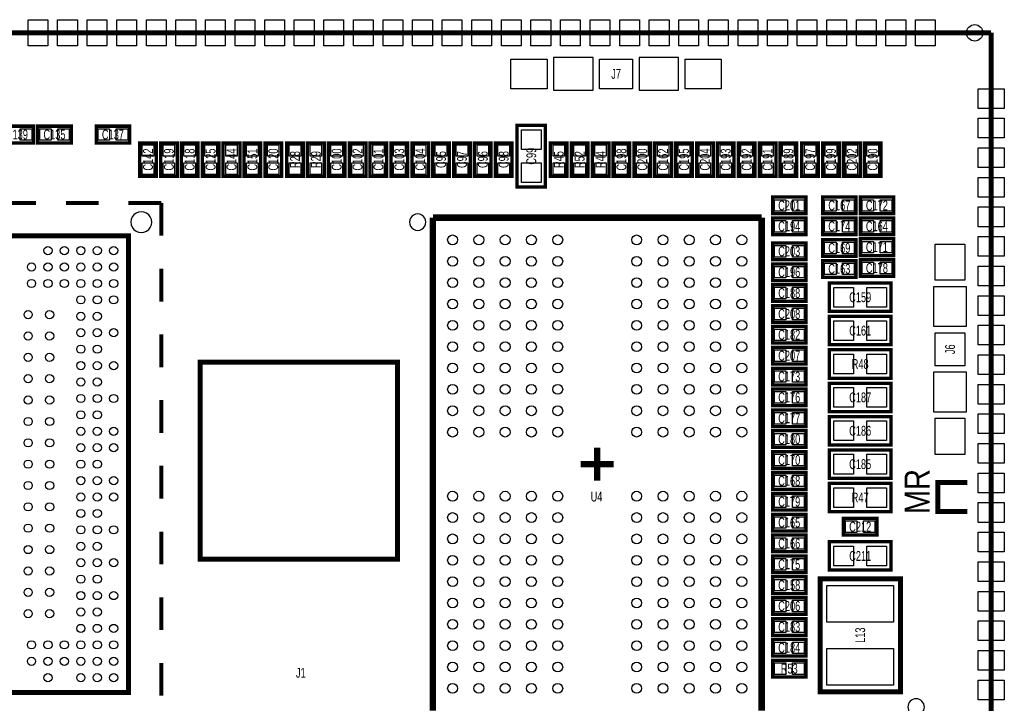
# Model space of a CAD drawing. Extents: x -0.4 to 48.5, y -0.4 to 48.5.
# Tile 5 of 5: x 18.5 to 48.5, y 27.7 to 48.5. Entities that reach past the tile are written whole.
import ezdxf
from ezdxf.enums import TextEntityAlignment as Align

# ---------------------------------------------------------------- set-up
doc = ezdxf.new("R2010")
doc.units = 0
for name, color, linetype in [('BG_OUTLINE', 240, 'CONTINUOUS'), ('BG_SILKSCREEN_TOP', 7, 'CONTINUOUS'), ('PG_SILKSCREEN_TOP', 7, 'CONTINUOUS'), ('PIN_TOP', 92, 'CONTINUOUS'), ('RD_SILKSCREEN_TOP', 7, 'CONTINUOUS')]:
    doc.layers.add(name, color=color, linetype=linetype)

msp = doc.modelspace()

# ---------------------------------------------------------------- linework, layer by layer
at = {"layer": 'BG_OUTLINE', "const_width": 0.1524}
for points in [[(48.09998, 48.09998), (0, 48.09998)], [(48.09998, 0), (48.09998, 48.09998)]]:
    msp.add_lwpolyline(points, dxfattribs=at)
at = {"layer": 'BG_OUTLINE'}
msp.add_lwpolyline([(0, 0), (0, 48.09998), (48.09998, 48.09998), (48.09998, 0)], close=True, dxfattribs=at)
msp.add_lwpolyline([(0, 0), (0, 48.09998), (48.09998, 48.09998), (48.09998, 0)], close=True, dxfattribs=at)
at = {"layer": 'BG_SILKSCREEN_TOP'}
for points, const_width in [([(30.038294, 32.077406), (24.038306, 32.077406), (24.038306, 38.077394), (30.038294, 38.077394), (30.038294, 32.077406)], 0.150114), ([(47.371, 34.417), (46.482, 34.417), (46.482, 33.528), (47.371, 33.528)], 0.1524)]:
    msp.add_lwpolyline(points, dxfattribs=dict(at, const_width=const_width))
at = {"layer": 'PG_SILKSCREEN_TOP'}
for points in [[(34.790126, 47.350172), (34.790126, 46.34992), (35.990022, 46.34992), (35.990022, 47.350172)], [(37.39007, 47.350172), (37.39007, 46.34992), (38.589966, 46.34992), (38.589966, 47.350172)], [(46.34992, 39.16807), (47.350172, 39.16807), (47.350172, 40.367966), (46.34992, 40.367966)], [(46.34992, 36.568126), (47.350172, 36.568126), (47.350172, 37.768022), (46.34992, 37.768022)]]:
    msp.add_lwpolyline(points, close=True, dxfattribs=at)
for points, const_width in [([(17.95399, 44.75099), (18.96999, 44.75099), (18.96999, 45.25899), (17.95399, 45.25899), (17.95399, 44.75099)], 0.1016), ([(20.11299, 45.25899), (19.09699, 45.25899), (19.09699, 44.75099), (20.11299, 44.75099), (20.11299, 45.25899)], 0.1016), ([(20.87499, 44.75099), (21.89099, 44.75099), (21.89099, 45.25899), (20.87499, 45.25899), (20.87499, 44.75099)], 0.1016), ([(33.67659, 43.40479), (33.67659, 45.28439), (34.54019, 45.28439), (34.54019, 43.40479), (33.67659, 43.40479)], 0.1016), ([(22.19579, 44.75099), (22.19579, 43.73499), (22.70379, 43.73499), (22.70379, 44.75099), (22.19579, 44.75099)], 0.1016), ([(23.33879, 43.73499), (23.33879, 44.75099), (22.83079, 44.75099), (22.83079, 43.73499), (23.33879, 43.73499)], 0.1016), ([(23.97379, 43.73499), (23.97379, 44.75099), (23.46579, 44.75099), (23.46579, 43.73499), (23.97379, 43.73499)], 0.1016), ([(24.60879, 43.73499), (24.60879, 44.75099), (24.10079, 44.75099), (24.10079, 43.73499), (24.60879, 43.73499)], 0.1016), ([(25.24379, 43.73499), (25.24379, 44.75099), (24.73579, 44.75099), (24.73579, 43.73499), (25.24379, 43.73499)], 0.1016), ([(25.87879, 43.73499), (25.87879, 44.75099), (25.37079, 44.75099), (25.37079, 43.73499), (25.87879, 43.73499)], 0.1016), ([(26.51379, 43.73499), (26.51379, 44.75099), (26.00579, 44.75099), (26.00579, 43.73499), (26.51379, 43.73499)], 0.1016), ([(27.17419, 43.73499), (27.17419, 44.75099), (26.66619, 44.75099), (26.66619, 43.73499), (27.17419, 43.73499)], 0.1016), ([(27.80919, 43.73499), (27.80919, 44.75099), (27.30119, 44.75099), (27.30119, 43.73499), (27.80919, 43.73499)], 0.1016), ([(28.44419, 43.73499), (28.44419, 44.75099), (27.93619, 44.75099), (27.93619, 43.73499), (28.44419, 43.73499)], 0.1016), ([(29.07919, 43.73499), (29.07919, 44.75099), (28.57119, 44.75099), (28.57119, 43.73499), (29.07919, 43.73499)], 0.1016), ([(29.71419, 43.73499), (29.71419, 44.75099), (29.20619, 44.75099), (29.20619, 43.73499), (29.71419, 43.73499)], 0.1016), ([(30.34919, 43.73499), (30.34919, 44.75099), (29.84119, 44.75099), (29.84119, 43.73499), (30.34919, 43.73499)], 0.1016), ([(30.98419, 43.73499), (30.98419, 44.75099), (30.47619, 44.75099), (30.47619, 43.73499), (30.98419, 43.73499)], 0.1016), ([(31.61919, 43.73499), (31.61919, 44.75099), (31.11119, 44.75099), (31.11119, 43.73499), (31.61919, 43.73499)], 0.1016), ([(32.25419, 43.73499), (32.25419, 44.75099), (31.74619, 44.75099), (31.74619, 43.73499), (32.25419, 43.73499)], 0.1016), ([(32.88919, 43.73499), (32.88919, 44.75099), (32.38119, 44.75099), (32.38119, 43.73499), (32.88919, 43.73499)], 0.1016), ([(33.52419, 43.73499), (33.52419, 44.75099), (33.01619, 44.75099), (33.01619, 43.73499), (33.52419, 43.73499)], 0.1016), ([(34.69259, 44.75099), (34.69259, 43.73499), (35.20059, 43.73499), (35.20059, 44.75099), (34.69259, 44.75099)], 0.1016), ([(35.32759, 44.75099), (35.32759, 43.73499), (35.83559, 43.73499), (35.83559, 44.75099), (35.32759, 44.75099)], 0.1016), ([(35.96259, 44.75099), (35.96259, 43.73499), (36.47059, 43.73499), (36.47059, 44.75099), (35.96259, 44.75099)], 0.1016), ([(37.10559, 43.73499), (37.10559, 44.75099), (36.59759, 44.75099), (36.59759, 43.73499), (37.10559, 43.73499)], 0.1016), ([(37.74059, 43.73499), (37.74059, 44.75099), (37.23259, 44.75099), (37.23259, 43.73499), (37.74059, 43.73499)], 0.1016), ([(38.37559, 43.73499), (38.37559, 44.75099), (37.86759, 44.75099), (37.86759, 43.73499), (38.37559, 43.73499)], 0.1016), ([(39.01059, 43.73499), (39.01059, 44.75099), (38.50259, 44.75099), (38.50259, 43.73499), (39.01059, 43.73499)], 0.1016), ([(39.64559, 43.73499), (39.64559, 44.75099), (39.13759, 44.75099), (39.13759, 43.73499), (39.64559, 43.73499)], 0.1016), ([(40.28059, 43.73499), (40.28059, 44.75099), (39.77259, 44.75099), (39.77259, 43.73499), (40.28059, 43.73499)], 0.1016), ([(40.91559, 43.73499), (40.91559, 44.75099), (40.40759, 44.75099), (40.40759, 43.73499), (40.91559, 43.73499)], 0.1016), ([(41.55059, 43.73499), (41.55059, 44.75099), (41.04259, 44.75099), (41.04259, 43.73499), (41.55059, 43.73499)], 0.1016), ([(42.18559, 43.73499), (42.18559, 44.75099), (41.67759, 44.75099), (41.67759, 43.73499), (42.18559, 43.73499)], 0.1016), ([(42.84599, 43.73499), (42.84599, 44.75099), (42.33799, 44.75099), (42.33799, 43.73499), (42.84599, 43.73499)], 0.1016), ([(43.48099, 43.73499), (43.48099, 44.75099), (42.97299, 44.75099), (42.97299, 43.73499), (43.48099, 43.73499)], 0.1016), ([(44.11599, 43.73499), (44.11599, 44.75099), (43.60799, 44.75099), (43.60799, 43.73499), (44.11599, 43.73499)], 0.1016), ([(44.75099, 43.73499), (44.75099, 44.75099), (44.24299, 44.75099), (44.24299, 43.73499), (44.75099, 43.73499)], 0.1016), ([(41.44899, 42.59199), (42.46499, 42.59199), (42.46499, 43.09999), (41.44899, 43.09999), (41.44899, 42.59199)], 0.1016), ([(43.98899, 43.09999), (42.97299, 43.09999), (42.97299, 42.59199), (43.98899, 42.59199), (43.98899, 43.09999)], 0.1016), ([(44.11599, 42.59199), (45.13199, 42.59199), (45.13199, 43.09999), (44.11599, 43.09999), (44.11599, 42.59199)], 0.1016), ([(19.045936, 42.921936), (18.045938, 42.921936)], 0.127), ([(20.950936, 42.921936), (19.950938, 42.921936)], 0.127), ([(22.855936, 42.921936), (21.855938, 42.921936)], 0.127), ([(22.855936, 42.921936), (22.855936, 41.921938)], 0.127), ([(31.115, 42.472102), (41.11498, 42.472102)], 0.199898), ([(31.115, 27.471878), (31.115, 42.472102)], 0.199898), ([(41.11498, 42.472102), (41.11498, 27.471878)], 0.199898), ([(41.44899, 41.95699), (42.46499, 41.95699), (42.46499, 42.46499), (41.44899, 42.46499), (41.44899, 41.95699)], 0.1016), ([(43.98899, 42.46499), (42.97299, 42.46499), (42.97299, 41.95699), (43.98899, 41.95699), (43.98899, 42.46499)], 0.1016), ([(44.11599, 41.95699), (45.13199, 41.95699), (45.13199, 42.46499), (44.11599, 42.46499), (44.11599, 41.95699)], 0.1016), ([(7.956042, 41.921938), (7.956042, 28.022042), (21.855938, 28.022042), (21.855938, 41.921938), (7.956042, 41.921938)], 0.150114), ([(41.44899, 41.19499), (42.46499, 41.19499), (42.46499, 41.70299), (41.44899, 41.70299), (41.44899, 41.19499)], 0.1016), ([(43.98899, 41.80459), (42.97299, 41.80459), (42.97299, 41.29659), (43.98899, 41.29659), (43.98899, 41.80459)], 0.1016), ([(44.11599, 41.32199), (45.13199, 41.32199), (45.13199, 41.82999), (44.11599, 41.82999), (44.11599, 41.32199)], 0.1016), ([(41.44899, 40.55999), (42.46499, 40.55999), (42.46499, 41.06799), (41.44899, 41.06799), (41.44899, 40.55999)], 0.1016), ([(43.98899, 41.16959), (42.97299, 41.16959), (42.97299, 40.66159), (43.98899, 40.66159), (43.98899, 41.16959)], 0.1016), ([(44.11599, 40.68699), (45.13199, 40.68699), (45.13199, 41.19499), (44.11599, 41.19499), (44.11599, 40.68699)], 0.1016), ([(22.855936, 40.92194), (22.855936, 39.921942)], 0.127), ([(41.44899, 39.92499), (42.46499, 39.92499), (42.46499, 40.43299), (41.44899, 40.43299), (41.44899, 39.92499)], 0.1016), ([(43.17619, 40.48379), (45.05579, 40.48379), (45.05579, 39.62019), (43.17619, 39.62019), (43.17619, 40.48379)], 0.1016), ([(41.44899, 39.28999), (42.46499, 39.28999), (42.46499, 39.79799), (41.44899, 39.79799), (41.44899, 39.28999)], 0.1016), ([(43.17619, 39.46779), (45.05579, 39.46779), (45.05579, 38.60419), (43.17619, 38.60419), (43.17619, 39.46779)], 0.1016), ([(22.855936, 38.921944), (22.855936, 37.921946)], 0.127), ([(41.44899, 38.65499), (42.46499, 38.65499), (42.46499, 39.16299), (41.44899, 39.16299), (41.44899, 38.65499)], 0.1016), ([(41.44899, 38.01999), (42.46499, 38.01999), (42.46499, 38.52799), (41.44899, 38.52799), (41.44899, 38.01999)], 0.1016), ([(45.05579, 37.58819), (43.17619, 37.58819), (43.17619, 38.45179), (45.05579, 38.45179), (45.05579, 37.58819)], 0.1016), ([(41.44899, 37.38499), (42.46499, 37.38499), (42.46499, 37.89299), (41.44899, 37.89299), (41.44899, 37.38499)], 0.1016), ([(45.05579, 36.57219), (43.17619, 36.57219), (43.17619, 37.43579), (45.05579, 37.43579), (45.05579, 36.57219)], 0.1016), ([(41.44899, 36.74999), (42.46499, 36.74999), (42.46499, 37.25799), (41.44899, 37.25799), (41.44899, 36.74999)], 0.1016), ([(22.855936, 36.921948), (22.855936, 35.92195)], 0.127), ([(41.44899, 36.11499), (42.46499, 36.11499), (42.46499, 36.62299), (41.44899, 36.62299), (41.44899, 36.11499)], 0.1016), ([(45.05579, 35.55619), (43.17619, 35.55619), (43.17619, 36.41979), (45.05579, 36.41979), (45.05579, 35.55619)], 0.1016), ([(41.44899, 35.47999), (42.46499, 35.47999), (42.46499, 35.98799), (41.44899, 35.98799), (41.44899, 35.47999)], 0.1016), ([(36.11499, 34.97199), (36.11499, 35.472116)], 0.199898), ([(41.44899, 34.84499), (42.46499, 34.84499), (42.46499, 35.35299), (41.44899, 35.35299), (41.44899, 34.84499)], 0.1016), ([(45.05579, 34.54019), (43.17619, 34.54019), (43.17619, 35.40379), (45.05579, 35.40379), (45.05579, 34.54019)], 0.1016), ([(35.614864, 34.97199), (36.11499, 34.97199)], 0.199898), ([(36.11499, 34.471864), (36.11499, 34.97199)], 0.199898), ([(36.11499, 34.97199), (36.615116, 34.97199)], 0.199898), ([(22.855936, 34.921952), (22.855936, 33.921954)], 0.127), ([(41.44899, 34.20999), (42.46499, 34.20999), (42.46499, 34.71799), (41.44899, 34.71799), (41.44899, 34.20999)], 0.1016), ([(43.17619, 34.38779), (45.05579, 34.38779), (45.05579, 33.52419), (43.17619, 33.52419), (43.17619, 34.38779)], 0.1016), ([(41.44899, 33.57499), (42.46499, 33.57499), (42.46499, 34.08299), (41.44899, 34.08299), (41.44899, 33.57499)], 0.1016), ([(41.44899, 32.93999), (42.46499, 32.93999), (42.46499, 33.44799), (41.44899, 33.44799), (41.44899, 32.93999)], 0.1016), ([(43.60799, 32.81299), (44.62399, 32.81299), (44.62399, 33.32099), (43.60799, 33.32099), (43.60799, 32.81299)], 0.1016), ([(22.855936, 32.921956), (22.855936, 31.921958)], 0.127), ([(41.44899, 32.30499), (42.46499, 32.30499), (42.46499, 32.81299), (41.44899, 32.81299), (41.44899, 32.30499)], 0.1016), ([(43.17619, 32.60979), (45.05579, 32.60979), (45.05579, 31.74619), (43.17619, 31.74619), (43.17619, 32.60979)], 0.1016), ([(41.44899, 31.66999), (42.46499, 31.66999), (42.46499, 32.17799), (41.44899, 32.17799), (41.44899, 31.66999)], 0.1016), ([(41.44899, 31.03499), (42.46499, 31.03499), (42.46499, 31.54299), (41.44899, 31.54299), (41.44899, 31.03499)], 0.1016), ([(45.339, 28.046172), (45.339, 31.483808), (42.898822, 31.483808), (42.898822, 28.045918), (45.339, 28.045918), (45.339, 28.046172)], 0.1524), ([(22.855936, 30.92196), (22.855936, 29.921962)], 0.127), ([(41.44899, 30.39999), (42.46499, 30.39999), (42.46499, 30.90799), (41.44899, 30.90799), (41.44899, 30.39999)], 0.1016), ([(41.44899, 29.76499), (42.46499, 29.76499), (42.46499, 30.27299), (41.44899, 30.27299), (41.44899, 29.76499)], 0.1016), ([(41.44899, 29.12999), (42.46499, 29.12999), (42.46499, 29.63799), (41.44899, 29.63799), (41.44899, 29.12999)], 0.1016), ([(22.855936, 28.921964), (22.855936, 27.921966)], 0.127), ([(41.44899, 28.49499), (42.46499, 28.49499), (42.46499, 29.00299), (41.44899, 29.00299), (41.44899, 28.49499)], 0.1016)]:
    msp.add_lwpolyline(points, dxfattribs=dict(at, const_width=const_width))
for points in [[(22.56282, 42.33799, 1), (21.930236, 42.33807, 1)], [(30.903926, 42.33799, 1), (30.404134, 42.33803, 1)], [(46.067726, 27.58059, 1), (45.567858, 27.58065, 1)]]:
    msp.add_lwpolyline(points, format="xyb", close=True, dxfattribs=at)
at = {"layer": 'PIN_TOP'}
for points in [[(19.400012, 47.69993), (18.800064, 47.69993), (18.800064, 48.50003), (19.400012, 48.50003)], [(20.299934, 47.69993), (19.699986, 47.69993), (19.699986, 48.50003), (20.299934, 48.50003)], [(21.199856, 47.69993), (20.599908, 47.69993), (20.599908, 48.50003), (21.199856, 48.50003)], [(22.100032, 47.69993), (21.500084, 47.69993), (21.500084, 48.50003), (22.100032, 48.50003)], [(22.999954, 47.69993), (22.400006, 47.69993), (22.400006, 48.50003), (22.999954, 48.50003)], [(23.899876, 47.69993), (23.299928, 47.69993), (23.299928, 48.50003), (23.899876, 48.50003)], [(24.800052, 47.69993), (24.200104, 47.69993), (24.200104, 48.50003), (24.800052, 48.50003)], [(25.699974, 47.69993), (25.100026, 47.69993), (25.100026, 48.50003), (25.699974, 48.50003)], [(26.599896, 47.69993), (25.999948, 47.69993), (25.999948, 48.50003), (26.599896, 48.50003)], [(27.500072, 47.69993), (26.900124, 47.69993), (26.900124, 48.50003), (27.500072, 48.50003)], [(28.399994, 47.69993), (27.800046, 47.69993), (27.800046, 48.50003), (28.399994, 48.50003)], [(29.299916, 47.69993), (28.699968, 47.69993), (28.699968, 48.50003), (29.299916, 48.50003)], [(30.199838, 47.69993), (29.59989, 47.69993), (29.59989, 48.50003), (30.199838, 48.50003)], [(31.100014, 47.69993), (30.500066, 47.69993), (30.500066, 48.50003), (31.100014, 48.50003)], [(31.999936, 47.69993), (31.399988, 47.69993), (31.399988, 48.50003), (31.999936, 48.50003)], [(32.899858, 47.69993), (32.29991, 47.69993), (32.29991, 48.50003), (32.899858, 48.50003)], [(33.800034, 47.69993), (33.200086, 47.69993), (33.200086, 48.50003), (33.800034, 48.50003)], [(34.699956, 47.69993), (34.100008, 47.69993), (34.100008, 48.50003), (34.699956, 48.50003)], [(35.599878, 47.69993), (34.99993, 47.69993), (34.99993, 48.50003), (35.599878, 48.50003)], [(36.500054, 47.69993), (35.900106, 47.69993), (35.900106, 48.50003), (36.500054, 48.50003)], [(37.399976, 47.69993), (36.800028, 47.69993), (36.800028, 48.50003), (37.399976, 48.50003)], [(38.299898, 47.69993), (37.69995, 47.69993), (37.69995, 48.50003), (38.299898, 48.50003)], [(39.200074, 47.69993), (38.600126, 47.69993), (38.600126, 48.50003), (39.200074, 48.50003)], [(40.099996, 47.69993), (39.500048, 47.69993), (39.500048, 48.50003), (40.099996, 48.50003)], [(40.999918, 47.69993), (40.39997, 47.69993), (40.39997, 48.50003), (40.999918, 48.50003)], [(41.89984, 47.69993), (41.299892, 47.69993), (41.299892, 48.50003), (41.89984, 48.50003)], [(42.800016, 47.69993), (42.200068, 47.69993), (42.200068, 48.50003), (42.800016, 48.50003)], [(43.699938, 47.69993), (43.09999, 47.69993), (43.09999, 48.50003), (43.699938, 48.50003)], [(44.59986, 47.69993), (43.999912, 47.69993), (43.999912, 48.50003), (44.59986, 48.50003)], [(45.500036, 47.69993), (44.900088, 47.69993), (44.900088, 48.50003), (45.500036, 48.50003)], [(46.399958, 47.69993), (45.80001, 47.69993), (45.80001, 48.50003), (46.399958, 48.50003)], [(33.4899, 46.399958), (33.4899, 47.29988), (34.589974, 47.29988), (34.589974, 46.399958)], [(36.18992, 46.399958), (36.18992, 47.29988), (37.189918, 47.29988), (37.189918, 46.399958)], [(38.789864, 46.399958), (38.789864, 47.29988), (39.889938, 47.29988), (39.889938, 46.399958)], [(47.69993, 45.80001), (47.69993, 46.399958), (48.50003, 46.399958), (48.50003, 45.80001)], [(47.69993, 44.900088), (47.69993, 45.500036), (48.50003, 45.500036), (48.50003, 44.900088)], [(18.562066, 44.829984), (18.562066, 45.179996), (18.912078, 45.179996), (18.912078, 44.829984)], [(19.504914, 45.179996), (19.504914, 44.829984), (19.154902, 44.829984), (19.154902, 45.179996)], [(20.055078, 45.179996), (20.055078, 44.829984), (19.705066, 44.829984), (19.705066, 45.179996)], [(20.932902, 44.829984), (20.932902, 45.179996), (21.282914, 45.179996), (21.282914, 44.829984)], [(21.483066, 44.829984), (21.483066, 45.179996), (21.833078, 45.179996), (21.833078, 44.829984)], [(34.40811, 44.544742), (33.80867, 44.544742), (33.80867, 45.144182), (34.40811, 45.144182)], [(22.274784, 44.693078), (22.624796, 44.693078), (22.624796, 44.343066), (22.274784, 44.343066)], [(23.259796, 44.343066), (22.909784, 44.343066), (22.909784, 44.693078), (23.259796, 44.693078)], [(23.894796, 44.343066), (23.544784, 44.343066), (23.544784, 44.693078), (23.894796, 44.693078)], [(24.529796, 44.343066), (24.179784, 44.343066), (24.179784, 44.693078), (24.529796, 44.693078)], [(25.164796, 44.343066), (24.814784, 44.343066), (24.814784, 44.693078), (25.164796, 44.693078)], [(25.799796, 44.343066), (25.449784, 44.343066), (25.449784, 44.693078), (25.799796, 44.693078)], [(26.434796, 44.343066), (26.084784, 44.343066), (26.084784, 44.693078), (26.434796, 44.693078)], [(27.095196, 44.343066), (26.745184, 44.343066), (26.745184, 44.693078), (27.095196, 44.693078)], [(27.730196, 44.343066), (27.380184, 44.343066), (27.380184, 44.693078), (27.730196, 44.693078)], [(28.365196, 44.343066), (28.015184, 44.343066), (28.015184, 44.693078), (28.365196, 44.693078)], [(29.000196, 44.343066), (28.650184, 44.343066), (28.650184, 44.693078), (29.000196, 44.693078)], [(29.635196, 44.343066), (29.285184, 44.343066), (29.285184, 44.693078), (29.635196, 44.693078)], [(30.270196, 44.343066), (29.920184, 44.343066), (29.920184, 44.693078), (30.270196, 44.693078)], [(30.905196, 44.343066), (30.555184, 44.343066), (30.555184, 44.693078), (30.905196, 44.693078)], [(31.540196, 44.343066), (31.190184, 44.343066), (31.190184, 44.693078), (31.540196, 44.693078)], [(32.175196, 44.343066), (31.825184, 44.343066), (31.825184, 44.693078), (32.175196, 44.693078)], [(32.810196, 44.343066), (32.460184, 44.343066), (32.460184, 44.693078), (32.810196, 44.693078)], [(33.445196, 44.343066), (33.095184, 44.343066), (33.095184, 44.693078), (33.445196, 44.693078)], [(34.771584, 44.693078), (35.121596, 44.693078), (35.121596, 44.343066), (34.771584, 44.343066)], [(35.406584, 44.693078), (35.756596, 44.693078), (35.756596, 44.343066), (35.406584, 44.343066)], [(36.041584, 44.693078), (36.391596, 44.693078), (36.391596, 44.343066), (36.041584, 44.343066)], [(37.026596, 44.343066), (36.676584, 44.343066), (36.676584, 44.693078), (37.026596, 44.693078)], [(37.661596, 44.343066), (37.311584, 44.343066), (37.311584, 44.693078), (37.661596, 44.693078)], [(38.296596, 44.343066), (37.946584, 44.343066), (37.946584, 44.693078), (38.296596, 44.693078)], [(38.931596, 44.343066), (38.581584, 44.343066), (38.581584, 44.693078), (38.931596, 44.693078)], [(39.566596, 44.343066), (39.216584, 44.343066), (39.216584, 44.693078), (39.566596, 44.693078)], [(40.201596, 44.343066), (39.851584, 44.343066), (39.851584, 44.693078), (40.201596, 44.693078)], [(40.836596, 44.343066), (40.486584, 44.343066), (40.486584, 44.693078), (40.836596, 44.693078)], [(41.471596, 44.343066), (41.121584, 44.343066), (41.121584, 44.693078), (41.471596, 44.693078)], [(42.106596, 44.343066), (41.756584, 44.343066), (41.756584, 44.693078), (42.106596, 44.693078)], [(42.766996, 44.343066), (42.416984, 44.343066), (42.416984, 44.693078), (42.766996, 44.693078)], [(43.401996, 44.343066), (43.051984, 44.343066), (43.051984, 44.693078), (43.401996, 44.693078)], [(44.036996, 44.343066), (43.686984, 44.343066), (43.686984, 44.693078), (44.036996, 44.693078)], [(44.671996, 44.343066), (44.321984, 44.343066), (44.321984, 44.693078), (44.671996, 44.693078)], [(47.69993, 43.999912), (47.69993, 44.59986), (48.50003, 44.59986), (48.50003, 43.999912)], [(22.274784, 44.142914), (22.624796, 44.142914), (22.624796, 43.792902), (22.274784, 43.792902)], [(23.259796, 43.792902), (22.909784, 43.792902), (22.909784, 44.142914), (23.259796, 44.142914)], [(23.894796, 43.792902), (23.544784, 43.792902), (23.544784, 44.142914), (23.894796, 44.142914)], [(24.529796, 43.792902), (24.179784, 43.792902), (24.179784, 44.142914), (24.529796, 44.142914)], [(25.164796, 43.792902), (24.814784, 43.792902), (24.814784, 44.142914), (25.164796, 44.142914)], [(25.799796, 43.792902), (25.449784, 43.792902), (25.449784, 44.142914), (25.799796, 44.142914)], [(26.434796, 43.792902), (26.084784, 43.792902), (26.084784, 44.142914), (26.434796, 44.142914)], [(27.095196, 43.792902), (26.745184, 43.792902), (26.745184, 44.142914), (27.095196, 44.142914)], [(27.730196, 43.792902), (27.380184, 43.792902), (27.380184, 44.142914), (27.730196, 44.142914)], [(28.365196, 43.792902), (28.015184, 43.792902), (28.015184, 44.142914), (28.365196, 44.142914)], [(29.000196, 43.792902), (28.650184, 43.792902), (28.650184, 44.142914), (29.000196, 44.142914)], [(29.635196, 43.792902), (29.285184, 43.792902), (29.285184, 44.142914), (29.635196, 44.142914)], [(30.270196, 43.792902), (29.920184, 43.792902), (29.920184, 44.142914), (30.270196, 44.142914)], [(30.905196, 43.792902), (30.555184, 43.792902), (30.555184, 44.142914), (30.905196, 44.142914)], [(31.540196, 43.792902), (31.190184, 43.792902), (31.190184, 44.142914), (31.540196, 44.142914)], [(32.175196, 43.792902), (31.825184, 43.792902), (31.825184, 44.142914), (32.175196, 44.142914)], [(32.810196, 43.792902), (32.460184, 43.792902), (32.460184, 44.142914), (32.810196, 44.142914)], [(33.445196, 43.792902), (33.095184, 43.792902), (33.095184, 44.142914), (33.445196, 44.142914)], [(34.40811, 43.544998), (33.80867, 43.544998), (33.80867, 44.144438), (34.40811, 44.144438)], [(34.771584, 44.142914), (35.121596, 44.142914), (35.121596, 43.792902), (34.771584, 43.792902)], [(35.406584, 44.142914), (35.756596, 44.142914), (35.756596, 43.792902), (35.406584, 43.792902)], [(36.041584, 44.142914), (36.391596, 44.142914), (36.391596, 43.792902), (36.041584, 43.792902)], [(37.026596, 43.792902), (36.676584, 43.792902), (36.676584, 44.142914), (37.026596, 44.142914)], [(37.661596, 43.792902), (37.311584, 43.792902), (37.311584, 44.142914), (37.661596, 44.142914)], [(38.296596, 43.792902), (37.946584, 43.792902), (37.946584, 44.142914), (38.296596, 44.142914)], [(38.931596, 43.792902), (38.581584, 43.792902), (38.581584, 44.142914), (38.931596, 44.142914)], [(39.566596, 43.792902), (39.216584, 43.792902), (39.216584, 44.142914), (39.566596, 44.142914)], [(40.201596, 43.792902), (39.851584, 43.792902), (39.851584, 44.142914), (40.201596, 44.142914)], [(40.836596, 43.792902), (40.486584, 43.792902), (40.486584, 44.142914), (40.836596, 44.142914)], [(41.471596, 43.792902), (41.121584, 43.792902), (41.121584, 44.142914), (41.471596, 44.142914)], [(42.106596, 43.792902), (41.756584, 43.792902), (41.756584, 44.142914), (42.106596, 44.142914)], [(42.766996, 43.792902), (42.416984, 43.792902), (42.416984, 44.142914), (42.766996, 44.142914)], [(43.401996, 43.792902), (43.051984, 43.792902), (43.051984, 44.142914), (43.401996, 44.142914)], [(44.036996, 43.792902), (43.686984, 43.792902), (43.686984, 44.142914), (44.036996, 44.142914)], [(44.671996, 43.792902), (44.321984, 43.792902), (44.321984, 44.142914), (44.671996, 44.142914)], [(47.69993, 43.09999), (47.69993, 43.699938), (48.50003, 43.699938), (48.50003, 43.09999)], [(41.506902, 42.670984), (41.506902, 43.020996), (41.856914, 43.020996), (41.856914, 42.670984)], [(42.057066, 42.670984), (42.057066, 43.020996), (42.407078, 43.020996), (42.407078, 42.670984)], [(43.380914, 43.020996), (43.380914, 42.670984), (43.030902, 42.670984), (43.030902, 43.020996)], [(43.931078, 43.020996), (43.931078, 42.670984), (43.581066, 42.670984), (43.581066, 43.020996)], [(44.173902, 42.670984), (44.173902, 43.020996), (44.523914, 43.020996), (44.523914, 42.670984)], [(44.724066, 42.670984), (44.724066, 43.020996), (45.074078, 43.020996), (45.074078, 42.670984)], [(47.69993, 42.200068), (47.69993, 42.800016), (48.50003, 42.800016), (48.50003, 42.200068)], [(41.506902, 42.035984), (41.506902, 42.385996), (41.856914, 42.385996), (41.856914, 42.035984)], [(42.057066, 42.035984), (42.057066, 42.385996), (42.407078, 42.385996), (42.407078, 42.035984)], [(43.380914, 42.385996), (43.380914, 42.035984), (43.030902, 42.035984), (43.030902, 42.385996)], [(43.931078, 42.385996), (43.931078, 42.035984), (43.581066, 42.035984), (43.581066, 42.385996)], [(44.173902, 42.035984), (44.173902, 42.385996), (44.523914, 42.385996), (44.523914, 42.035984)], [(44.724066, 42.035984), (44.724066, 42.385996), (45.074078, 42.385996), (45.074078, 42.035984)], [(43.380914, 41.725596), (43.380914, 41.375584), (43.030902, 41.375584), (43.030902, 41.725596)], [(43.931078, 41.725596), (43.931078, 41.375584), (43.581066, 41.375584), (43.581066, 41.725596)], [(44.173902, 41.400984), (44.173902, 41.750996), (44.523914, 41.750996), (44.523914, 41.400984)], [(44.724066, 41.400984), (44.724066, 41.750996), (45.074078, 41.750996), (45.074078, 41.400984)], [(47.300007, 40.567991), (46.400085, 40.567991), (46.400085, 41.668065), (47.300007, 41.668065)], [(47.69993, 41.299892), (47.69993, 41.89984), (48.50003, 41.89984), (48.50003, 41.299892)], [(41.506902, 41.273984), (41.506902, 41.623996), (41.856914, 41.623996), (41.856914, 41.273984)], [(42.057066, 41.273984), (42.057066, 41.623996), (42.407078, 41.623996), (42.407078, 41.273984)], [(43.380914, 41.090596), (43.380914, 40.740584), (43.030902, 40.740584), (43.030902, 41.090596)], [(43.931078, 41.090596), (43.931078, 40.740584), (43.581066, 40.740584), (43.581066, 41.090596)], [(44.173902, 40.765984), (44.173902, 41.115996), (44.523914, 41.115996), (44.523914, 40.765984)], [(44.724066, 40.765984), (44.724066, 41.115996), (45.074078, 41.115996), (45.074078, 40.765984)], [(41.506902, 40.638984), (41.506902, 40.988996), (41.856914, 40.988996), (41.856914, 40.638984)], [(42.057066, 40.638984), (42.057066, 40.988996), (42.407078, 40.988996), (42.407078, 40.638984)], [(47.69993, 40.39997), (47.69993, 40.999918), (48.50003, 40.999918), (48.50003, 40.39997)], [(41.506902, 40.003984), (41.506902, 40.353996), (41.856914, 40.353996), (41.856914, 40.003984)], [(42.057066, 40.003984), (42.057066, 40.353996), (42.407078, 40.353996), (42.407078, 40.003984)], [(43.316398, 39.75227), (43.316398, 40.35171), (43.915838, 40.35171), (43.915838, 39.75227)], [(44.316142, 39.75227), (44.316142, 40.35171), (44.915582, 40.35171), (44.915582, 39.75227)], [(47.69993, 39.500048), (47.69993, 40.099996), (48.50003, 40.099996), (48.50003, 39.500048)], [(41.506902, 39.368984), (41.506902, 39.718996), (41.856914, 39.718996), (41.856914, 39.368984)], [(42.057066, 39.368984), (42.057066, 39.718996), (42.407078, 39.718996), (42.407078, 39.368984)], [(43.316398, 38.73627), (43.316398, 39.33571), (43.915838, 39.33571), (43.915838, 38.73627)], [(44.316142, 38.73627), (44.316142, 39.33571), (44.915582, 39.33571), (44.915582, 38.73627)], [(41.506902, 38.733984), (41.506902, 39.083996), (41.856914, 39.083996), (41.856914, 38.733984)], [(42.057066, 38.733984), (42.057066, 39.083996), (42.407078, 39.083996), (42.407078, 38.733984)], [(47.300007, 37.968047), (46.400085, 37.968047), (46.400085, 38.968045), (47.300007, 38.968045)], [(47.69993, 38.600126), (47.69993, 39.200074), (48.50003, 39.200074), (48.50003, 38.600126)], [(41.506902, 38.098984), (41.506902, 38.448996), (41.856914, 38.448996), (41.856914, 38.098984)], [(42.057066, 38.098984), (42.057066, 38.448996), (42.407078, 38.448996), (42.407078, 38.098984)], [(43.915838, 38.31971), (43.915838, 37.72027), (43.316398, 37.72027), (43.316398, 38.31971)], [(44.915582, 38.31971), (44.915582, 37.72027), (44.316142, 37.72027), (44.316142, 38.31971)], [(47.69993, 37.69995), (47.69993, 38.299898), (48.50003, 38.299898), (48.50003, 37.69995)], [(41.506902, 37.463984), (41.506902, 37.813996), (41.856914, 37.813996), (41.856914, 37.463984)], [(42.057066, 37.463984), (42.057066, 37.813996), (42.407078, 37.813996), (42.407078, 37.463984)], [(41.506902, 36.828984), (41.506902, 37.178996), (41.856914, 37.178996), (41.856914, 36.828984)], [(42.057066, 36.828984), (42.057066, 37.178996), (42.407078, 37.178996), (42.407078, 36.828984)], [(43.915838, 37.30371), (43.915838, 36.70427), (43.316398, 36.70427), (43.316398, 37.30371)], [(44.915582, 37.30371), (44.915582, 36.70427), (44.316142, 36.70427), (44.316142, 37.30371)], [(47.69993, 36.800028), (47.69993, 37.399976), (48.50003, 37.399976), (48.50003, 36.800028)], [(41.506902, 36.193984), (41.506902, 36.543996), (41.856914, 36.543996), (41.856914, 36.193984)], [(42.057066, 36.193984), (42.057066, 36.543996), (42.407078, 36.543996), (42.407078, 36.193984)], [(43.915838, 36.28771), (43.915838, 35.68827), (43.316398, 35.68827), (43.316398, 36.28771)], [(44.915582, 36.28771), (44.915582, 35.68827), (44.316142, 35.68827), (44.316142, 36.28771)], [(47.300007, 35.268027), (46.400085, 35.268027), (46.400085, 36.368101), (47.300007, 36.368101)], [(47.69993, 35.900106), (47.69993, 36.500054), (48.50003, 36.500054), (48.50003, 35.900106)], [(41.506902, 35.558984), (41.506902, 35.908996), (41.856914, 35.908996), (41.856914, 35.558984)], [(42.057066, 35.558984), (42.057066, 35.908996), (42.407078, 35.908996), (42.407078, 35.558984)], [(47.69993, 34.99993), (47.69993, 35.599878), (48.50003, 35.599878), (48.50003, 34.99993)], [(41.506902, 34.923984), (41.506902, 35.273996), (41.856914, 35.273996), (41.856914, 34.923984)], [(42.057066, 34.923984), (42.057066, 35.273996), (42.407078, 35.273996), (42.407078, 34.923984)], [(43.915838, 35.27171), (43.915838, 34.67227), (43.316398, 34.67227), (43.316398, 35.27171)], [(44.915582, 35.27171), (44.915582, 34.67227), (44.316142, 34.67227), (44.316142, 35.27171)], [(41.506902, 34.288984), (41.506902, 34.638996), (41.856914, 34.638996), (41.856914, 34.288984)], [(42.057066, 34.288984), (42.057066, 34.638996), (42.407078, 34.638996), (42.407078, 34.288984)], [(47.69993, 34.100008), (47.69993, 34.699956), (48.50003, 34.699956), (48.50003, 34.100008)], [(43.316398, 33.65627), (43.316398, 34.25571), (43.915838, 34.25571), (43.915838, 33.65627)], [(44.316142, 33.65627), (44.316142, 34.25571), (44.915582, 34.25571), (44.915582, 33.65627)], [(41.506902, 33.653984), (41.506902, 34.003996), (41.856914, 34.003996), (41.856914, 33.653984)], [(42.057066, 33.653984), (42.057066, 34.003996), (42.407078, 34.003996), (42.407078, 33.653984)], [(47.69993, 33.200086), (47.69993, 33.800034), (48.50003, 33.800034), (48.50003, 33.200086)], [(41.506902, 33.018984), (41.506902, 33.368996), (41.856914, 33.368996), (41.856914, 33.018984)], [(42.057066, 33.018984), (42.057066, 33.368996), (42.407078, 33.368996), (42.407078, 33.018984)], [(43.665902, 32.891984), (43.665902, 33.241996), (44.015914, 33.241996), (44.015914, 32.891984)], [(44.216066, 32.891984), (44.216066, 33.241996), (44.566078, 33.241996), (44.566078, 32.891984)], [(41.506902, 32.383984), (41.506902, 32.733996), (41.856914, 32.733996), (41.856914, 32.383984)], [(42.057066, 32.383984), (42.057066, 32.733996), (42.407078, 32.733996), (42.407078, 32.383984)], [(47.69993, 32.29991), (47.69993, 32.899858), (48.50003, 32.899858), (48.50003, 32.29991)], [(43.316398, 31.87827), (43.316398, 32.47771), (43.915838, 32.47771), (43.915838, 31.87827)], [(44.316142, 31.87827), (44.316142, 32.47771), (44.915582, 32.47771), (44.915582, 31.87827)], [(41.506902, 31.748984), (41.506902, 32.098996), (41.856914, 32.098996), (41.856914, 31.748984)], [(42.057066, 31.748984), (42.057066, 32.098996), (42.407078, 32.098996), (42.407078, 31.748984)], [(47.69993, 31.399988), (47.69993, 31.999936), (48.50003, 31.999936), (48.50003, 31.399988)], [(41.506902, 31.113984), (41.506902, 31.463996), (41.856914, 31.463996), (41.856914, 31.113984)], [(42.057066, 31.113984), (42.057066, 31.463996), (42.407078, 31.463996), (42.407078, 31.113984)], [(45.13199, 30.16504), (43.09999, 30.16504), (43.09999, 31.28264), (45.13199, 31.28264)], [(47.69993, 30.500066), (47.69993, 31.100014), (48.50003, 31.100014), (48.50003, 30.500066)], [(41.506902, 30.478984), (41.506902, 30.828996), (41.856914, 30.828996), (41.856914, 30.478984)], [(42.057066, 30.478984), (42.057066, 30.828996), (42.407078, 30.828996), (42.407078, 30.478984)], [(41.506902, 29.843984), (41.506902, 30.193996), (41.856914, 30.193996), (41.856914, 29.843984)], [(42.057066, 29.843984), (42.057066, 30.193996), (42.407078, 30.193996), (42.407078, 29.843984)], [(47.69993, 29.59989), (47.69993, 30.199838), (48.50003, 30.199838), (48.50003, 29.59989)], [(41.506902, 29.208984), (41.506902, 29.558996), (41.856914, 29.558996), (41.856914, 29.208984)], [(42.057066, 29.208984), (42.057066, 29.558996), (42.407078, 29.558996), (42.407078, 29.208984)], [(45.13199, 28.24734), (43.09999, 28.24734), (43.09999, 29.36494), (45.13199, 29.36494)], [(47.69993, 28.699968), (47.69993, 29.299916), (48.50003, 29.299916), (48.50003, 28.699968)], [(41.506902, 28.573984), (41.506902, 28.923996), (41.856914, 28.923996), (41.856914, 28.573984)], [(42.057066, 28.573984), (42.057066, 28.923996), (42.407078, 28.923996), (42.407078, 28.573984)], [(47.69993, 27.800046), (47.69993, 28.399994), (48.50003, 28.399994), (48.50003, 27.800046)]]:
    msp.add_lwpolyline(points, close=True, dxfattribs=at)
for centre, radius in [((47.5996, 48.09998), 0.250063), ((31.714948, 41.79697), 0.14986), ((32.515048, 41.79697), 0.14986), ((33.314894, 41.79697), 0.14986), ((34.114994, 41.79697), 0.14986), ((34.915094, 41.79697), 0.14986), ((37.314886, 41.79697), 0.14986), ((38.114986, 41.79697), 0.14986), ((38.915086, 41.79697), 0.14986), ((39.714932, 41.79697), 0.14986), ((40.515032, 41.79697), 0.14986), ((19.406108, 41.472104), 0.12446), ((19.90598, 41.472104), 0.12446), ((20.406106, 41.472104), 0.12446), ((20.905978, 41.472104), 0.12446), ((21.406104, 41.472104), 0.12446), ((18.905982, 40.971978), 0.12446), ((19.406108, 40.971978), 0.12446), ((19.90598, 40.971978), 0.12446), ((20.406106, 40.971978), 0.12446), ((20.905978, 40.971978), 0.12446), ((21.406104, 40.971978), 0.12446), ((31.714948, 41.146984), 0.14986), ((32.515048, 41.146984), 0.14986), ((33.314894, 41.146984), 0.14986), ((34.114994, 41.146984), 0.14986), ((34.915094, 41.146984), 0.14986), ((37.314886, 41.146984), 0.14986), ((38.114986, 41.146984), 0.14986), ((38.915086, 41.146984), 0.14986), ((39.714932, 41.146984), 0.14986), ((40.515032, 41.146984), 0.14986), ((18.905982, 40.472106), 0.12446), ((19.406108, 40.472106), 0.12446), ((19.90598, 40.472106), 0.12446), ((20.406106, 40.472106), 0.12446), ((20.905978, 40.472106), 0.12446), ((21.406104, 40.472106), 0.12446), ((31.714948, 40.496998), 0.14986), ((32.515048, 40.496998), 0.14986), ((33.314894, 40.496998), 0.14986), ((34.114994, 40.496998), 0.14986), ((34.915094, 40.496998), 0.14986), ((37.314886, 40.496998), 0.14986), ((38.114986, 40.496998), 0.14986), ((38.915086, 40.496998), 0.14986), ((39.714932, 40.496998), 0.14986), ((40.515032, 40.496998), 0.14986), ((20.406106, 39.97198), 0.12446), ((20.905978, 39.97198), 0.12446), ((21.406104, 39.97198), 0.12446), ((31.714948, 39.847012), 0.14986), ((32.515048, 39.847012), 0.14986), ((33.314894, 39.847012), 0.14986), ((34.114994, 39.847012), 0.14986), ((34.915094, 39.847012), 0.14986), ((37.314886, 39.847012), 0.14986), ((38.114986, 39.847012), 0.14986), ((38.915086, 39.847012), 0.14986), ((39.714932, 39.847012), 0.14986), ((40.515032, 39.847012), 0.14986), ((18.805906, 39.521892), 0.12446), ((19.455892, 39.521892), 0.12446), ((20.406106, 39.472108), 0.12446), ((20.905978, 39.472108), 0.12446), ((31.714948, 39.197026), 0.14986), ((32.515048, 39.197026), 0.14986), ((33.314894, 39.197026), 0.14986), ((34.114994, 39.197026), 0.14986), ((34.915094, 39.197026), 0.14986), ((37.314886, 39.197026), 0.14986), ((38.114986, 39.197026), 0.14986), ((38.915086, 39.197026), 0.14986), ((39.714932, 39.197026), 0.14986), ((40.515032, 39.197026), 0.14986), ((18.805906, 38.871906), 0.12446), ((19.455892, 38.871906), 0.12446), ((20.406106, 38.971982), 0.12446), ((20.905978, 38.971982), 0.12446), ((21.406104, 38.971982), 0.12446), ((31.714948, 38.54704), 0.14986), ((32.515048, 38.54704), 0.14986), ((33.314894, 38.54704), 0.14986), ((34.114994, 38.54704), 0.14986), ((34.915094, 38.54704), 0.14986), ((37.314886, 38.54704), 0.14986), ((38.114986, 38.54704), 0.14986), ((38.915086, 38.54704), 0.14986), ((39.714932, 38.54704), 0.14986), ((40.515032, 38.54704), 0.14986), ((18.805906, 38.22192), 0.12446), ((19.455892, 38.22192), 0.12446), ((20.406106, 38.47211), 0.12446), ((20.905978, 38.47211), 0.12446), ((20.406106, 37.971984), 0.12446), ((20.905978, 37.971984), 0.12446), ((21.406104, 37.971984), 0.12446), ((31.714948, 37.897054), 0.14986), ((32.515048, 37.897054), 0.14986), ((33.314894, 37.897054), 0.14986), ((34.114994, 37.897054), 0.14986), ((34.915094, 37.897054), 0.14986), ((37.314886, 37.897054), 0.14986), ((38.114986, 37.897054), 0.14986), ((38.915086, 37.897054), 0.14986), ((39.714932, 37.897054), 0.14986), ((40.515032, 37.897054), 0.14986), ((18.805906, 37.571934), 0.12446), ((19.455892, 37.571934), 0.12446), ((20.406106, 37.472112), 0.12446), ((20.905978, 37.472112), 0.12446), ((31.714948, 37.247068), 0.14986), ((32.515048, 37.247068), 0.14986), ((33.314894, 37.247068), 0.14986), ((34.114994, 37.247068), 0.14986), ((34.915094, 37.247068), 0.14986), ((37.314886, 37.247068), 0.14986), ((38.114986, 37.247068), 0.14986), ((38.915086, 37.247068), 0.14986), ((39.714932, 37.247068), 0.14986), ((40.515032, 37.247068), 0.14986), ((18.805906, 36.921948), 0.12446), ((19.455892, 36.921948), 0.12446), ((20.406106, 36.971986), 0.12446), ((20.905978, 36.971986), 0.12446), ((21.406104, 36.971986), 0.12446), ((20.406106, 36.472114), 0.12446), ((20.905978, 36.472114), 0.12446), ((31.714948, 36.597082), 0.14986), ((32.515048, 36.597082), 0.14986), ((33.314894, 36.597082), 0.14986), ((34.114994, 36.597082), 0.14986), ((34.915094, 36.597082), 0.14986), ((37.314886, 36.597082), 0.14986), ((38.114986, 36.597082), 0.14986), ((38.915086, 36.597082), 0.14986), ((39.714932, 36.597082), 0.14986), ((40.515032, 36.597082), 0.14986), ((18.805906, 36.271962), 0.12446), ((19.455892, 36.271962), 0.12446), ((20.406106, 35.971988), 0.12446), ((20.905978, 35.971988), 0.12446), ((21.406104, 35.971988), 0.12446), ((31.714948, 35.947096), 0.14986), ((32.515048, 35.947096), 0.14986), ((33.314894, 35.947096), 0.14986), ((34.114994, 35.947096), 0.14986), ((34.915094, 35.947096), 0.14986), ((37.314886, 35.947096), 0.14986), ((38.114986, 35.947096), 0.14986), ((38.915086, 35.947096), 0.14986), ((39.714932, 35.947096), 0.14986), ((40.515032, 35.947096), 0.14986), ((18.805906, 35.621976), 0.12446), ((19.455892, 35.621976), 0.12446), ((20.406106, 35.472116), 0.12446), ((20.905978, 35.472116), 0.12446), ((21.406104, 35.472116), 0.12446), ((18.805906, 34.97199), 0.12446), ((19.455892, 34.97199), 0.12446), ((20.406106, 34.97199), 0.12446), ((20.905978, 34.97199), 0.12446), ((20.406106, 34.471864), 0.12446), ((20.905978, 34.471864), 0.12446), ((21.406104, 34.471864), 0.12446), ((18.805906, 34.322004), 0.12446), ((19.455892, 34.322004), 0.12446), ((20.406106, 33.971992), 0.12446), ((20.905978, 33.971992), 0.12446), ((21.406104, 33.971992), 0.12446), ((31.714948, 33.996884), 0.14986), ((32.515048, 33.996884), 0.14986), ((33.314894, 33.996884), 0.14986), ((34.114994, 33.996884), 0.14986), ((34.915094, 33.996884), 0.14986), ((37.314886, 33.996884), 0.14986), ((38.114986, 33.996884), 0.14986), ((38.915086, 33.996884), 0.14986), ((39.714932, 33.996884), 0.14986), ((40.515032, 33.996884), 0.14986), ((18.805906, 33.672018), 0.12446), ((19.455892, 33.672018), 0.12446), ((20.406106, 33.471866), 0.12446), ((20.905978, 33.471866), 0.12446), ((31.714948, 33.346898), 0.14986), ((32.515048, 33.346898), 0.14986), ((33.314894, 33.346898), 0.14986), ((34.114994, 33.346898), 0.14986), ((34.915094, 33.346898), 0.14986), ((37.314886, 33.346898), 0.14986), ((38.114986, 33.346898), 0.14986), ((38.915086, 33.346898), 0.14986), ((39.714932, 33.346898), 0.14986), ((40.515032, 33.346898), 0.14986), ((18.805906, 33.022032), 0.12446), ((19.455892, 33.022032), 0.12446), ((20.406106, 32.971994), 0.12446), ((20.905978, 32.971994), 0.12446), ((21.406104, 32.971994), 0.12446), ((31.714948, 32.696912), 0.14986), ((32.515048, 32.696912), 0.14986), ((33.314894, 32.696912), 0.14986), ((34.114994, 32.696912), 0.14986), ((34.915094, 32.696912), 0.14986), ((37.314886, 32.696912), 0.14986), ((38.114986, 32.696912), 0.14986), ((38.915086, 32.696912), 0.14986), ((39.714932, 32.696912), 0.14986), ((40.515032, 32.696912), 0.14986), ((18.805906, 32.372046), 0.12446), ((19.455892, 32.372046), 0.12446), ((20.406106, 32.471868), 0.12446), ((20.905978, 32.471868), 0.12446), ((20.406106, 31.971996), 0.12446), ((20.905978, 31.971996), 0.12446), ((21.406104, 31.971996), 0.12446), ((31.714948, 32.046926), 0.14986), ((32.515048, 32.046926), 0.14986), ((33.314894, 32.046926), 0.14986), ((34.114994, 32.046926), 0.14986), ((34.915094, 32.046926), 0.14986), ((37.314886, 32.046926), 0.14986), ((38.114986, 32.046926), 0.14986), ((38.915086, 32.046926), 0.14986), ((39.714932, 32.046926), 0.14986), ((40.515032, 32.046926), 0.14986), ((18.805906, 31.72206), 0.12446), ((19.455892, 31.72206), 0.12446), ((20.406106, 31.47187), 0.12446), ((20.905978, 31.47187), 0.12446), ((31.714948, 31.39694), 0.14986), ((32.515048, 31.39694), 0.14986), ((33.314894, 31.39694), 0.14986), ((34.114994, 31.39694), 0.14986), ((34.915094, 31.39694), 0.14986), ((37.314886, 31.39694), 0.14986), ((38.114986, 31.39694), 0.14986), ((38.915086, 31.39694), 0.14986), ((39.714932, 31.39694), 0.14986), ((40.515032, 31.39694), 0.14986), ((18.805906, 31.072074), 0.12446), ((19.455892, 31.072074), 0.12446), ((20.406106, 30.971998), 0.12446), ((20.905978, 30.971998), 0.12446), ((21.406104, 30.971998), 0.12446), ((31.714948, 30.746954), 0.14986), ((32.515048, 30.746954), 0.14986), ((33.314894, 30.746954), 0.14986), ((34.114994, 30.746954), 0.14986), ((34.915094, 30.746954), 0.14986), ((37.314886, 30.746954), 0.14986), ((38.114986, 30.746954), 0.14986), ((38.915086, 30.746954), 0.14986), ((39.714932, 30.746954), 0.14986), ((40.515032, 30.746954), 0.14986), ((20.406106, 30.471872), 0.12446), ((20.905978, 30.471872), 0.12446), ((18.805906, 30.422088), 0.12446), ((19.455892, 30.422088), 0.12446), ((20.406106, 29.972), 0.12446), ((20.905978, 29.972), 0.12446), ((21.406104, 29.972), 0.12446), ((31.714948, 30.096968), 0.14986), ((32.515048, 30.096968), 0.14986), ((33.314894, 30.096968), 0.14986), ((34.114994, 30.096968), 0.14986), ((34.915094, 30.096968), 0.14986), ((37.314886, 30.096968), 0.14986), ((38.114986, 30.096968), 0.14986), ((38.915086, 30.096968), 0.14986), ((39.714932, 30.096968), 0.14986), ((40.515032, 30.096968), 0.14986), ((18.905982, 29.471874), 0.12446), ((19.406108, 29.471874), 0.12446), ((19.90598, 29.471874), 0.12446), ((20.406106, 29.471874), 0.12446), ((20.905978, 29.471874), 0.12446), ((21.406104, 29.471874), 0.12446), ((31.714948, 29.446982), 0.14986), ((32.515048, 29.446982), 0.14986), ((33.314894, 29.446982), 0.14986), ((34.114994, 29.446982), 0.14986), ((34.915094, 29.446982), 0.14986), ((37.314886, 29.446982), 0.14986), ((38.114986, 29.446982), 0.14986), ((38.915086, 29.446982), 0.14986), ((39.714932, 29.446982), 0.14986), ((40.515032, 29.446982), 0.14986), ((18.905982, 28.972002), 0.12446), ((19.406108, 28.972002), 0.12446), ((19.90598, 28.972002), 0.12446), ((20.406106, 28.972002), 0.12446), ((20.905978, 28.972002), 0.12446), ((21.406104, 28.972002), 0.12446), ((31.714948, 28.796996), 0.14986), ((32.515048, 28.796996), 0.14986), ((33.314894, 28.796996), 0.14986), ((34.114994, 28.796996), 0.14986), ((34.915094, 28.796996), 0.14986), ((37.314886, 28.796996), 0.14986), ((38.114986, 28.796996), 0.14986), ((38.915086, 28.796996), 0.14986), ((39.714932, 28.796996), 0.14986), ((40.515032, 28.796996), 0.14986), ((19.406108, 28.471876), 0.12446), ((20.406106, 28.471876), 0.12446), ((20.905978, 28.471876), 0.12446), ((21.406104, 28.471876), 0.12446), ((31.714948, 28.14701), 0.14986), ((32.515048, 28.14701), 0.14986), ((33.314894, 28.14701), 0.14986), ((34.114994, 28.14701), 0.14986), ((34.915094, 28.14701), 0.14986), ((37.314886, 28.14701), 0.14986), ((38.114986, 28.14701), 0.14986), ((38.915086, 28.14701), 0.14986), ((39.714932, 28.14701), 0.14986), ((40.515032, 28.14701), 0.14986)]:
    msp.add_circle(centre, radius, dxfattribs=at)

# ---------------------------------------------------------------- texts
at = {"layer": 'BG_SILKSCREEN_TOP', "width": 0.866667}
msp.add_text('MR', height=0.762, rotation=90, dxfattribs=at).set_placement((46.228, 33.4518))
at = {"layer": 'RD_SILKSCREEN_TOP', "width": 0.699407}
for s, p in [('J7', (36.690046, 46.700186)), ('C139', (18.46199, 44.85513)), ('C135', (19.60499, 44.85513)), ('C137', (21.38299, 44.85513)), ('C201', (41.95699, 42.69613)), ('C167', (43.48099, 42.69613)), ('C172', (44.62399, 42.69613)), ('C194', (41.95699, 42.06113)), ('C174', (43.48099, 42.06113)), ('C164', (44.62399, 42.06113)), ('C169', (43.48099, 41.40073)), ('C171', (44.62399, 41.42613)), ('C203', (41.95699, 41.29913)), ('C163', (43.48099, 40.76573)), ('C178', (44.62399, 40.79113)), ('C196', (41.95699, 40.66413)), ('C188', (41.95699, 40.02913)), ('C159', (44.11599, 39.90213)), ('C208', (41.95699, 39.39413)), ('C182', (41.95699, 38.75913)), ('C161', (44.11599, 38.88613)), ('C207', (41.95699, 38.12413)), ('R48', (44.11599, 37.87013)), ('C173', (41.95699, 37.48913)), ('C176', (41.95699, 36.85413)), ('C187', (44.11599, 36.85413)), ('C177', (41.95699, 36.21913)), ('C186', (44.11599, 35.83813)), ('C180', (41.95699, 35.58413)), ('C170', (41.95699, 34.94913)), ('C185', (44.11599, 34.82213)), ('C168', (41.95699, 34.31413)), ('U4', (36.093654, 33.83534)), ('C179', (41.95699, 33.67913)), ('R47', (44.11599, 33.80613)), ('C165', (41.95699, 33.04413)), ('C212', (44.11599, 32.91713)), ('C166', (41.95699, 32.40913)), ('C175', (41.95699, 31.77413)), ('C211', (44.11599, 32.02813)), ('C158', (41.95699, 31.13913)), ('C206', (41.95699, 30.50413)), ('C183', (41.95699, 29.86913)), ('C184', (41.95699, 29.23413)), ('J1', (27.098244, 28.471876)), ('R53', (41.95699, 28.59913))]:
    msp.add_text(s, height=0.299974, dxfattribs=at).set_placement(p, align=Align.CENTER)
for s, p in [('C142', (22.59965, 44.24299)), ('C119', (23.23465, 44.24299)), ('C118', (23.86965, 44.24299)), ('C125', (24.50465, 44.24299)), ('C144', (25.13965, 44.24299)), ('C151', (25.77465, 44.24299)), ('C120', (26.40965, 44.24299)), ('R28', (27.07005, 44.24299)), ('R29', (27.70505, 44.24299)), ('C100', (28.34005, 44.24299)), ('C102', (28.97505, 44.24299)), ('C101', (29.61005, 44.24299)), ('C103', (30.24505, 44.24299)), ('C104', (30.88005, 44.24299)), ('C95', (31.51505, 44.24299)), ('C97', (32.15005, 44.24299)), ('C96', (32.78505, 44.24299)), ('C98', (33.42005, 44.24299)), ('C99', (34.25825, 44.34459)), ('R45', (35.09645, 44.24299)), ('R52', (35.73145, 44.24299)), ('R44', (36.36645, 44.24299)), ('C198', (37.00145, 44.24299)), ('C200', (37.63645, 44.24299)), ('C162', (38.27145, 44.24299)), ('C195', (38.90645, 44.24299)), ('C204', (39.54145, 44.24299)), ('C193', (40.17645, 44.24299)), ('C192', (40.81145, 44.24299)), ('C191', (41.44645, 44.24299)), ('C189', (42.08145, 44.24299)), ('C197', (42.74185, 44.24299)), ('C199', (43.37685, 44.24299)), ('C202', (44.01185, 44.24299)), ('C190', (44.64685, 44.24299)), ('J6', (46.999906, 38.468046)), ('L13', (44.26585, 29.76499))]:
    msp.add_text(s, height=0.299974, rotation=90, dxfattribs=at).set_placement(p, align=Align.CENTER)

doc.saveas('drawing.dxf')
